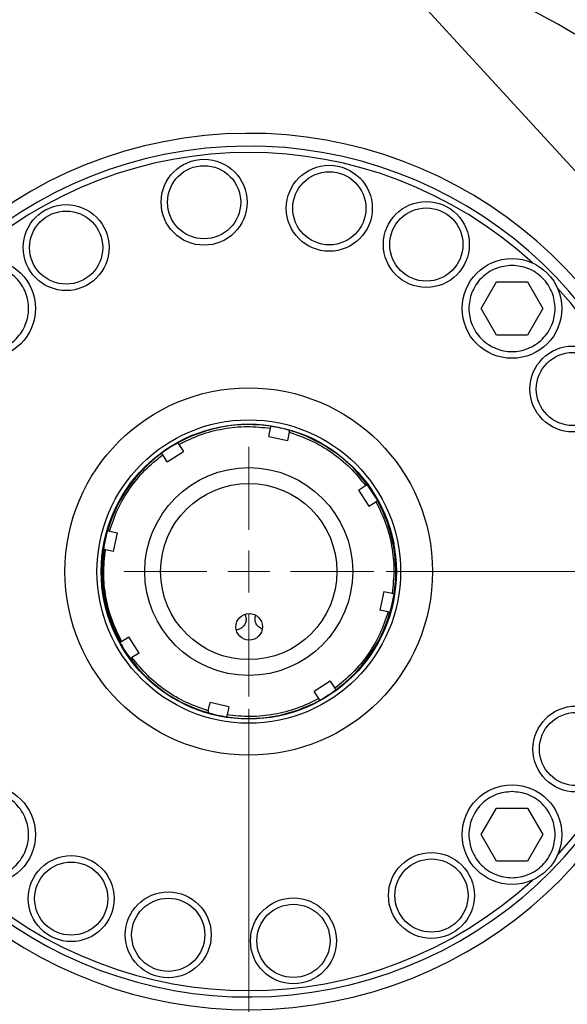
# Model space of a CAD drawing. Header units: inches. Extents: x 0.6 to 16.3, y 0.2 to 11.5.
# Tile 33 of 35: x 12.4 to 14.1, y 6 to 9.1. Entities that reach past the tile are written whole.
import ezdxf

# ---------------------------------------------------------------- set-up
doc = ezdxf.new("R2010")
doc.units = ezdxf.units.IN
doc.header["$MEASUREMENT"] = 0
doc.styles.add('SLDTEXTSTYLE0', font='TXT', dxfattribs={"width": 0.75})
doc.dimstyles.new('SLDDIMSTYLE0', dxfattribs={"dimtxt": 0.137795, "dimasz": 0.14, "dimexe": 0, "dimexo": 0.0625, "dimgap": 0.034449, "dimtad": 0, "dimdec": 1, "dimlfac": 1.5, "dimrnd": 1e-09, "dimzin": 12, "dimdsep": 46, "dimtxsty": 'SLDTEXTSTYLE0', "dimblk1": 'CLOSED', "dimblk2": 'CLOSED', "dimsah": 1, "dimcen": 0.09, "dimadec": 0, "dimazin": 3, "dimtfac": 1, "dimtdec": 1, "dimtofl": 0, "dimtmove": 0, "dimatfit": 3, "dimldrblk": 'CLOSED', "dimfxl": 0, "dimfrac": 2, "dimtolj": 1, "dimtzin": 12, "dimarcsym": 0})
doc.dimstyles.new('SLDDIMSTYLE2', dxfattribs={"dimtxt": 0.137795, "dimasz": 0.14, "dimexe": 0, "dimexo": 0.0625, "dimgap": 0.034449, "dimtad": 0, "dimtih": 1, "dimtoh": 1, "dimdec": 1, "dimlfac": 1.5, "dimrnd": 1e-09, "dimzin": 12, "dimdsep": 46, "dimtxsty": 'SLDTEXTSTYLE0', "dimblk1": 'CLOSED', "dimblk2": 'CLOSED', "dimsah": 1, "dimcen": 0.09, "dimadec": 0, "dimazin": 3, "dimtfac": 1, "dimtdec": 1, "dimtofl": 0, "dimtmove": 0, "dimatfit": 3, "dimldrblk": 'CLOSED', "dimfxl": 0, "dimfrac": 2, "dimtolj": 1, "dimtzin": 12, "dimarcsym": 0})
doc.dimstyles.new('SLDDIMSTYLE3', dxfattribs={"dimtxt": 0.137795, "dimasz": 0.14, "dimexe": 0, "dimexo": 0.0625, "dimgap": 0.034449, "dimtad": 0, "dimdec": 1, "dimlfac": 1.5, "dimrnd": 1e-09, "dimzin": 12, "dimdsep": 46, "dimtxsty": 'SLDTEXTSTYLE0', "dimblk1": 'CLOSED', "dimblk2": 'CLOSED', "dimsah": 1, "dimcen": 0.09, "dimadec": 0, "dimazin": 3, "dimtfac": 1, "dimtdec": 1, "dimtmove": 0, "dimatfit": 0, "dimldrblk": 'CLOSED', "dimfxl": 0, "dimfrac": 2, "dimtolj": 1, "dimtzin": 12, "dimarcsym": 0})

# ---------------------------------------------------------------- blocks, each defined once
blk = doc.blocks.new('_Closed')
at = {"color": 0, "linetype": 'ByBlock', "lineweight": -2}
for p, q in [((-1, 0.166667), (0, 0)), ((-1, 0.166667), (-1, -0.166667)), ((0, 0), (-1, -0.166667)), ((0, 0), (-1, 0))]:
    blk.add_line(p, q, dxfattribs=at)
blk = doc.blocks.new('_D_5')
at = {"color": 7, "linetype": 'Continuous', "lineweight": 0}
for p, q in [((15.1715, 6.8859), (15.1715, 3.1361)), ((12.2849, 4.7166), (12.2849, 3.1361)), ((14.0366, 3.374), (13.9946, 3.374)), ((13.9946, 3.374), (13.9946, 3.1552)), ((14.342, 3.374), (14.384, 3.374)), ((14.384, 3.374), (14.384, 3.1552)), ((12.2849, 3.1755), (13.8738, 3.1755)), ((13.9946, 3.1552), (14.0366, 3.1552)), ((14.384, 3.1552), (14.342, 3.1552)), ((15.1715, 3.1755), (14.5048, 3.1755))]:
    blk.add_line(p, q, dxfattribs=at)
at = {"color": 7, "linetype": 'Continuous', "lineweight": 18, "xscale": 0.14, "yscale": 0.14, "rotation": 180.0000000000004}
blk.add_blockref('_Closed', (12.2849, 3.1755), dxfattribs=at)
at = {"color": 7, "linetype": 'Continuous', "lineweight": 18, "xscale": 0.14, "yscale": 0.14}
blk.add_blockref('_Closed', (15.1715, 3.1755), dxfattribs=at)
at = {"color": 7, "linetype": 'Continuous', "lineweight": 18, "char_height": 0.1378, "attachment_point": 1, "style": 'SLDTEXTSTYLE0'}
for s, insert in [('110', (14.0366, 3.3328)), ('4.3', (14.0621, 3.1267))]:
    blk.add_mtext(s, dxfattribs=dict(at, insert=insert))
blk = doc.blocks.new('_D_6')
at = {"color": 7, "linetype": 'Continuous', "lineweight": 0}
for p, q in [((13.676, 9.3865), (15.7995, 9.3865)), ((15.7602, 9.3865), (15.7602, 8.9773)), ((15.6074, 8.9493), (15.5654, 8.9493)), ((15.5654, 8.9493), (15.5654, 8.7305)), ((15.9129, 8.9493), (15.9549, 8.9493)), ((15.9549, 8.9493), (15.9549, 8.7305)), ((15.5654, 8.7305), (15.6074, 8.7305)), ((15.9549, 8.7305), (15.9129, 8.7305)), ((15.7602, 4.5168), (15.7602, 8.5243)), ((14.3637, 4.5168), (15.7995, 4.5168))]:
    blk.add_line(p, q, dxfattribs=at)
at = {"color": 7, "linetype": 'Continuous', "lineweight": 18, "xscale": 0.14, "yscale": 0.14}
for p, rotation in [((15.7602, 9.3865), 90.0000000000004), ((15.7602, 4.5168), 270.0000000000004)]:
    blk.add_blockref('_Closed', p, dxfattribs=dict(at, rotation=rotation))
at = {"color": 7, "linetype": 'Continuous', "lineweight": 18, "char_height": 0.1378, "attachment_point": 1, "style": 'SLDTEXTSTYLE0'}
for s, insert in [('186', (15.6074, 8.9081)), ('7.3', (15.6329, 8.702))]:
    blk.add_mtext(s, dxfattribs=dict(at, insert=insert))
blk = doc.blocks.new('_D_7')
at = {"color": 7, "linetype": 'Continuous', "lineweight": 0}
for p, q in [((13.1182, 6.9023), (13.1182, 4.081)), ((12.2849, 4.7166), (12.2849, 4.081)), ((12.5741, 4.3188), (12.5322, 4.3188)), ((12.5322, 4.3188), (12.5322, 4.1001)), ((12.7778, 4.3188), (12.8198, 4.3188)), ((12.8198, 4.3188), (12.8198, 4.1001)), ((12.2849, 4.1204), (12.0349, 4.1204)), ((13.1182, 4.1204), (13.3682, 4.1204)), ((12.5322, 4.1001), (12.5741, 4.1001)), ((12.8198, 4.1001), (12.7778, 4.1001))]:
    blk.add_line(p, q, dxfattribs=at)
at = {"color": 7, "linetype": 'Continuous', "lineweight": 18, "xscale": 0.14, "yscale": 0.14}
blk.add_blockref('_Closed', (12.2849, 4.1204, -0.3129), dxfattribs=at)
at = {"color": 7, "linetype": 'Continuous', "lineweight": 18, "xscale": 0.14, "yscale": 0.14, "rotation": 180.0000000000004}
blk.add_blockref('_Closed', (13.1182, 4.1204, -0.3129), dxfattribs=at)
at = {"color": 7, "linetype": 'Continuous', "lineweight": 18, "char_height": 0.1378, "attachment_point": 1, "style": 'SLDTEXTSTYLE0'}
for s, insert in [('32', (12.5741, 4.2777)), ('1.3', (12.5487, 4.0716))]:
    blk.add_mtext(s, dxfattribs=dict(at, insert=insert))
blk = doc.blocks.new('_D_10')
at = {"color": 7, "linetype": 'Continuous', "lineweight": 0}
for p, q in [((13.5491, 7.3332), (15.5074, 7.3332)), ((15.4681, 7.3332), (15.4681, 6.0084)), ((15.3153, 5.9804), (15.2734, 5.9804)), ((15.2734, 5.9804), (15.2734, 5.7617)), ((15.6208, 5.9804), (15.6628, 5.9804)), ((15.6628, 5.9804), (15.6628, 5.7617)), ((15.2734, 5.7617), (15.3153, 5.7617)), ((15.6628, 5.7617), (15.6208, 5.7617)), ((15.4681, 4.5168), (15.4681, 5.5555)), ((14.3637, 4.5168), (15.5074, 4.5168))]:
    blk.add_line(p, q, dxfattribs=at)
at = {"color": 7, "linetype": 'Continuous', "lineweight": 18, "xscale": 0.14, "yscale": 0.14}
for p, rotation in [((15.4681, 7.3332, -0.3129), 90.0000000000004), ((15.4681, 4.5168, -0.3129), 270.0000000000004)]:
    blk.add_blockref('_Closed', p, dxfattribs=dict(at, rotation=rotation))
at = {"color": 7, "linetype": 'Continuous', "lineweight": 18, "char_height": 0.1378, "attachment_point": 1, "style": 'SLDTEXTSTYLE0'}
for s, insert in [('107', (15.3153, 5.9393)), ('4.2', (15.3408, 5.7331))]:
    blk.add_mtext(s, dxfattribs=dict(at, insert=insert))
blk = doc.blocks.new('SW_CENTERMARKSYMBOL_0')
at = {"color": 0, "linetype": 'Continuous', "lineweight": 18}
for p, q in [((0, 0.1312), (0, 0.3915)), ((0, 0), (0, 0.0656)), ((-0.1312, 0), (-0.3915, 0)), ((0, 0), (-0.0656, 0)), ((0, 0), (0, -0.0656)), ((0, 0), (0.0656, 0)), ((0.1312, 0), (0.3915, 0)), ((0, -0.1312), (0, -0.3915))]:
    blk.add_line(p, q, dxfattribs=at)

msp = doc.modelspace()

# ---------------------------------------------------------------- linework, layer by layer
at = {"color": 7, "linetype": 'Continuous', "lineweight": 25}
for p, q in [((14.2997, 8.4159), (13.2892, 9.5186)), ((13.8469, 8.1581), (13.8951, 8.2415)), ((13.8951, 8.2415), (13.9913, 8.2415)), ((13.9913, 8.2415), (14.0394, 8.1581)), ((13.8951, 8.0748), (13.8469, 8.1581)), ((14.0394, 8.1581), (13.9913, 8.0748)), ((13.9913, 8.0748), (13.8951, 8.0748)), ((13.1807, 7.757), (13.1864, 7.7827)), ((13.1807, 7.757), (13.2393, 7.7441)), ((13.245, 7.7698), (13.2393, 7.7441)), ((12.8991, 7.7316), (12.9133, 7.7094)), ((12.8628, 7.6771), (12.8486, 7.6993)), ((12.8628, 7.6771), (12.9133, 7.7094)), ((13.4621, 7.5886), (13.4843, 7.6028)), ((13.4621, 7.5886), (13.4944, 7.5381)), ((13.4944, 7.5381), (13.5166, 7.5523)), ((12.6816, 7.46), (12.7073, 7.4543)), ((12.6944, 7.3957), (12.7073, 7.4543)), ((12.6944, 7.3957), (12.6687, 7.4014)), ((13.542, 7.2706), (13.5291, 7.212)), ((13.542, 7.2706), (13.5677, 7.265)), ((13.5548, 7.2064), (13.5291, 7.212)), ((12.7198, 7.1141), (12.742, 7.1283)), ((12.7743, 7.0777), (12.742, 7.1283)), ((12.7743, 7.0777), (12.7521, 7.0635)), ((13.3737, 6.9893), (13.3231, 6.957)), ((13.3737, 6.9893), (13.3878, 6.9671)), ((13.3373, 6.9348), (13.3231, 6.957)), ((12.9914, 6.8965), (12.9971, 6.9223)), ((13.0557, 6.9094), (12.9971, 6.9223)), ((13.0557, 6.9094), (13.05, 6.8836)), ((13.8469, 6.5082), (13.8951, 6.5915)), ((13.8951, 6.5915), (13.9913, 6.5915)), ((13.9913, 6.5915), (14.0394, 6.5082)), ((13.8951, 6.4249), (13.8469, 6.5082)), ((14.0394, 6.5082), (13.9913, 6.4249)), ((13.9913, 6.4249), (13.8951, 6.4249))]:
    msp.add_line(p, q, dxfattribs=at)
at = {"color": 7, "linetype": 'Continuous', "lineweight": 25, "flags": 128}
msp.add_lwpolyline([(12.6654, 7.4021), (12.6636, 7.389), (12.6602, 7.3292)], dxfattribs=at)
at = {"color": 7, "linetype": 'Continuous', "lineweight": 25}
for centre, radius in [((12.9782, 8.4912), 0.1347), ((12.9782, 8.4912), 0.1147), ((13.3706, 8.4723), 0.1347), ((13.3706, 8.4723), 0.1147), ((13.6747, 8.3587), 0.1347), ((12.5458, 8.349), 0.1347), ((12.5458, 8.349), 0.1147), ((13.6747, 8.3587), 0.1147), ((12.2933, 8.1581), 0.1563), ((13.9432, 8.1581), 0.1563), ((14.1341, 7.9056), 0.1347), ((14.1341, 7.9056), 0.1147), ((13.1182, 7.3332), 0.576), ((13.1182, 7.3332), 0.4758), ((13.1182, 7.3332), 0.4625), ((13.1182, 7.3332), 0.3259), ((13.1182, 7.3332), 0.2763), ((13.1197, 7.1598), 0.0417), ((14.1437, 6.7766), 0.1347), ((14.1437, 6.7766), 0.1147), ((12.2933, 6.5082), 0.1563), ((13.9432, 6.5082), 0.1563), ((12.5617, 6.3076), 0.1347), ((12.5617, 6.3076), 0.1147), ((13.6907, 6.3173), 0.1347), ((13.6907, 6.3173), 0.1147), ((12.8658, 6.194), 0.1347), ((12.8658, 6.194), 0.1147), ((13.2582, 6.1751), 0.1347), ((13.2582, 6.1751), 0.1147)]:
    msp.add_circle(centre, radius, dxfattribs=at)
for radius, start, end in [(2.0533, 55.6839, 81.1986), (1.374, 14.7429, 182.2571), (1.334, 14.7796, 182.2204), (0.4607, 81.324, 118.8562), (0.4607, 73.8562, 81.324), (0.4607, 36.324, 73.8562), (0.4607, 118.8562, 126.324), (0.4607, 126.324, 163.8562), (0.4607, 28.8562, 36.324), (0.4607, 351.324, 28.8562), (0.4607, 163.8562, 171.324), (1.374, 194.7429, 2.2571), (1.334, 194.7796, 2.2204), (0.4607, 171.324, 208.8562), (0.458, 180.5, 208.8163), (0.4607, 343.8562, 351.324), (0.4607, 306.324, 343.8562), (0.4607, 208.8562, 216.324), (0.4607, 216.324, 253.8562), (0.4607, 298.8562, 306.324), (0.4607, 261.324, 298.8562), (0.4607, 253.8562, 261.324)]:
    msp.add_arc((13.1182, 7.3332), radius, start, end, dxfattribs=at)
at = {"color": 8, "linetype": 'Continuous', "lineweight": 25}
for radius, start, end in [(1.9709, 298.8996, 78.1004), (1.314, 47.4194, 132.5806), (1.314, 317.4194, 42.5806), (1.9709, 180, 258.1004), (1.314, 227.4194, 312.5806)]:
    msp.add_arc((13.1182, 7.3332), radius, start, end, dxfattribs=at)
at = {"color": 7, "linetype": 'Continuous', "lineweight": 25}
for points, knots in [([(12.2933, 8.2931), (12.3102, 8.2913), (12.3364, 8.2885), (12.3678, 8.2717), (12.3894, 8.2543), (12.4069, 8.2327), (12.4232, 8.2012), (12.4315, 8.1581), (12.4232, 8.115), (12.4069, 8.0836), (12.3894, 8.062), (12.3678, 8.0445), (12.3364, 8.0281), (12.2933, 8.0199), (12.2501, 8.0281), (12.2187, 8.0445), (12.1971, 8.062), (12.1796, 8.0836), (12.1633, 8.115), (12.155, 8.1581), (12.1633, 8.2012), (12.1796, 8.2327), (12.1971, 8.2543), (12.2187, 8.2717), (12.2501, 8.2885), (12.2763, 8.2913), (12.2933, 8.2931)], [0, 0, 0, 0, 0.059864, 0.09209, 0.125, 0.15791, 0.190136, 0.25, 0.309864, 0.34209, 0.375, 0.40791, 0.440136, 0.5, 0.559864, 0.59209, 0.625, 0.65791, 0.690136, 0.75, 0.809864, 0.84209, 0.875, 0.90791, 0.940136, 1, 1, 1, 1]), ([(13.9432, 8.2931), (13.9601, 8.2913), (13.9863, 8.2885), (14.0177, 8.2717), (14.0393, 8.2543), (14.0568, 8.2327), (14.0731, 8.2012), (14.0814, 8.1581), (14.0731, 8.115), (14.0568, 8.0836), (14.0393, 8.062), (14.0177, 8.0445), (13.9863, 8.0281), (13.9432, 8.0199), (13.9001, 8.0281), (13.8686, 8.0445), (13.847, 8.062), (13.8295, 8.0836), (13.8132, 8.115), (13.8049, 8.1581), (13.8132, 8.2012), (13.8295, 8.2327), (13.847, 8.2543), (13.8686, 8.2717), (13.9001, 8.2885), (13.9262, 8.2913), (13.9432, 8.2931)], [0, 0, 0, 0, 0.059864, 0.09209, 0.125, 0.15791, 0.190136, 0.25, 0.309864, 0.34209, 0.375, 0.40791, 0.440136, 0.5, 0.559864, 0.59209, 0.625, 0.65791, 0.690136, 0.75, 0.809864, 0.84209, 0.875, 0.90791, 0.940136, 1, 1, 1, 1]), ([(12.8991, 7.7316), (12.9212, 7.7424), (12.9657, 7.7643), (13.0382, 7.7826), (13.1126, 7.7904), (13.1619, 7.7852), (13.1864, 7.7827)], [0, 0, 0, 0, 0.248325, 0.5, 0.751675, 1, 1, 1, 1]), ([(13.1864, 7.7827), (13.1866, 7.7834), (13.1868, 7.7847), (13.1872, 7.7864), (13.1875, 7.7878), (13.1877, 7.7885), (13.1877, 7.7885), (13.1877, 7.7886)], [0, 0, 0, 0, 0.215275, 0.430557, 0.645622, 0.860245, 1, 1, 1, 1]), ([(13.245, 7.7698), (13.2451, 7.7705), (13.2454, 7.7718), (13.2458, 7.7735), (13.2461, 7.7749), (13.2463, 7.7756), (13.2463, 7.7756), (13.2463, 7.7757)], [0, 0, 0, 0, 0.215275, 0.430557, 0.645622, 0.860245, 1, 1, 1, 1]), ([(13.245, 7.7698), (13.2683, 7.7618), (13.3152, 7.7458), (13.3794, 7.7075), (13.4376, 7.6604), (13.4688, 7.6219), (13.4843, 7.6028)], [0, 0, 0, 0, 0.248325, 0.5, 0.751675, 1, 1, 1, 1]), ([(12.8991, 7.7316), (12.8988, 7.7321), (12.898, 7.7333), (12.8971, 7.7348), (12.8963, 7.7359), (12.8959, 7.7366), (12.8959, 7.7366), (12.8959, 7.7366)], [0, 0, 0, 0, 0.2152748, 0.4305572, 0.6456219, 0.860245, 1, 1, 1, 1]), ([(12.6816, 7.46), (12.6895, 7.4833), (12.7056, 7.5302), (12.7439, 7.5944), (12.7909, 7.6525), (12.8294, 7.6837), (12.8486, 7.6993)], [0, 0, 0, 0, 0.248325, 0.5, 0.751675, 1, 1, 1, 1]), ([(12.8486, 7.6993), (12.8482, 7.6998), (12.8475, 7.701), (12.8465, 7.7025), (12.8458, 7.7036), (12.8454, 7.7042), (12.8453, 7.7043), (12.8453, 7.7043)], [0, 0, 0, 0, 0.215275, 0.430557, 0.645622, 0.860245, 1, 1, 1, 1]), ([(13.4843, 7.6028), (13.4849, 7.6032), (13.486, 7.6039), (13.4875, 7.6049), (13.4887, 7.6056), (13.4893, 7.606), (13.4893, 7.606), (13.4894, 7.606)], [0, 0, 0, 0, 0.215275, 0.430557, 0.645622, 0.860245, 1, 1, 1, 1]), ([(13.5217, 7.5555), (13.5216, 7.5555), (13.5215, 7.5554), (13.5206, 7.5548), (13.5194, 7.554), (13.5179, 7.5531), (13.517, 7.5525), (13.5166, 7.5523)], [0, 0, 0, 0, 0.21412, 0.428233, 0.64255, 0.8573, 1, 1, 1, 1]), ([(13.5166, 7.5523), (13.5275, 7.5302), (13.5493, 7.4856), (13.5676, 7.4131), (13.5754, 7.3388), (13.5703, 7.2895), (13.5677, 7.265)], [0, 0, 0, 0, 0.2483252, 0.5, 0.7516748, 1, 1, 1, 1]), ([(12.6816, 7.46), (12.6809, 7.4601), (12.6796, 7.4604), (12.6778, 7.4608), (12.6765, 7.4611), (12.6758, 7.4612), (12.6757, 7.4613), (12.6757, 7.4613)], [0, 0, 0, 0, 0.215275, 0.430557, 0.645622, 0.860245, 1, 1, 1, 1]), ([(12.6687, 7.4014), (12.668, 7.4015), (12.6667, 7.4018), (12.6649, 7.4022), (12.6636, 7.4025), (12.6629, 7.4026), (12.6628, 7.4027), (12.6628, 7.4027)], [0, 0, 0, 0, 0.215275, 0.430557, 0.645622, 0.860245, 1, 1, 1, 1]), ([(12.7198, 7.1141), (12.709, 7.1362), (12.6871, 7.1807), (12.6688, 7.2532), (12.661, 7.3276), (12.6661, 7.3769), (12.6687, 7.4014)], [0, 0, 0, 0, 0.248325, 0.5, 0.751675, 1, 1, 1, 1]), ([(13.5677, 7.265), (13.5684, 7.2648), (13.5697, 7.2645), (13.5715, 7.2641), (13.5728, 7.2639), (13.5735, 7.2637), (13.5736, 7.2637), (13.5736, 7.2637)], [0, 0, 0, 0, 0.215275, 0.430557, 0.645622, 0.860245, 1, 1, 1, 1]), ([(13.1054, 7.1984), (13.1056, 7.1981), (13.1082, 7.195), (13.1093, 7.1893), (13.11, 7.1809), (13.1086, 7.1725), (13.1035, 7.163), (13.0954, 7.1557), (13.0871, 7.1513), (13.0817, 7.1507), (13.0799, 7.1505)], [0, 0, 0, 0, 0.017536, 0.188073, 0.248858, 0.41208, 0.575208, 0.741051, 0.916751, 1, 1, 1, 1]), ([(13.1605, 7.1529), (13.1564, 7.1548), (13.1487, 7.1583), (13.141, 7.1683), (13.1381, 7.1771), (13.1376, 7.1855), (13.1379, 7.1912), (13.1399, 7.1947), (13.1402, 7.1952)], [0, 0, 0, 0, 0.252435, 0.485476, 0.694268, 0.768688, 0.968525, 1, 1, 1, 1]), ([(13.5548, 7.2064), (13.5469, 7.1831), (13.5309, 7.1362), (13.4925, 7.072), (13.4455, 7.0138), (13.407, 6.9826), (13.3878, 6.9671)], [0, 0, 0, 0, 0.2483252, 0.5, 0.7516748, 1, 1, 1, 1]), ([(13.5548, 7.2064), (13.5555, 7.2062), (13.5568, 7.2059), (13.5586, 7.2055), (13.5599, 7.2053), (13.5606, 7.2051), (13.5607, 7.2051), (13.5607, 7.2051)], [0, 0, 0, 0, 0.2152748, 0.4305572, 0.6456219, 0.860245, 1, 1, 1, 1]), ([(12.7198, 7.1141), (12.7192, 7.1137), (12.7181, 7.113), (12.7166, 7.112), (12.7154, 7.1113), (12.7148, 7.1109), (12.7148, 7.1109), (12.7147, 7.1108)], [0, 0, 0, 0, 0.2152748, 0.4305572, 0.6456219, 0.860245, 1, 1, 1, 1]), ([(12.7521, 7.0635), (12.7516, 7.0632), (12.7504, 7.0624), (12.7489, 7.0615), (12.7477, 7.0607), (12.7471, 7.0603), (12.7471, 7.0603), (12.7471, 7.0603)], [0, 0, 0, 0, 0.2152748, 0.4305572, 0.6456219, 0.860245, 1, 1, 1, 1]), ([(12.9914, 6.8965), (12.9681, 6.9045), (12.9212, 6.9205), (12.857, 6.9589), (12.7989, 7.0059), (12.7676, 7.0444), (12.7521, 7.0635)], [0, 0, 0, 0, 0.248325, 0.5, 0.751675, 1, 1, 1, 1]), ([(13.3878, 6.9671), (13.3882, 6.9665), (13.3889, 6.9654), (13.3899, 6.9639), (13.3906, 6.9627), (13.391, 6.9621), (13.3911, 6.962), (13.3911, 6.962)], [0, 0, 0, 0, 0.215275, 0.430557, 0.645622, 0.860245, 1, 1, 1, 1]), ([(13.3373, 6.9348), (13.3152, 6.9239), (13.2707, 6.9021), (13.1982, 6.8838), (13.1238, 6.8759), (13.0745, 6.8811), (13.05, 6.8836)], [0, 0, 0, 0, 0.248325, 0.5, 0.751675, 1, 1, 1, 1]), ([(13.3373, 6.9348), (13.3377, 6.9342), (13.3384, 6.9331), (13.3394, 6.9315), (13.3401, 6.9304), (13.3405, 6.9298), (13.3405, 6.9297), (13.3405, 6.9297)], [0, 0, 0, 0, 0.215275, 0.430557, 0.645622, 0.860245, 1, 1, 1, 1]), ([(12.9914, 6.8965), (12.9913, 6.8959), (12.991, 6.8946), (12.9906, 6.8928), (12.9903, 6.8915), (12.9901, 6.8908), (12.9901, 6.8907), (12.9901, 6.8907)], [0, 0, 0, 0, 0.215275, 0.430557, 0.645622, 0.860245, 1, 1, 1, 1]), ([(13.05, 6.8836), (13.0499, 6.883), (13.0496, 6.8817), (13.0492, 6.8799), (13.0489, 6.8786), (13.0487, 6.8779), (13.0487, 6.8778), (13.0487, 6.8778)], [0, 0, 0, 0, 0.215275, 0.430557, 0.645622, 0.860245, 1, 1, 1, 1]), ([(12.2933, 6.6432), (12.3102, 6.6414), (12.3364, 6.6386), (12.3678, 6.6218), (12.3894, 6.6044), (12.4069, 6.5827), (12.4232, 6.5513), (12.4315, 6.5082), (12.4232, 6.4651), (12.4069, 6.4337), (12.3894, 6.4121), (12.3678, 6.3945), (12.3364, 6.3782), (12.2933, 6.37), (12.2501, 6.3782), (12.2187, 6.3945), (12.1971, 6.4121), (12.1796, 6.4337), (12.1633, 6.4651), (12.155, 6.5082), (12.1633, 6.5513), (12.1796, 6.5827), (12.1971, 6.6044), (12.2187, 6.6218), (12.2501, 6.6386), (12.2763, 6.6414), (12.2933, 6.6432)], [0, 0, 0, 0, 0.059864, 0.09209, 0.125, 0.15791, 0.190136, 0.25, 0.309864, 0.34209, 0.375, 0.40791, 0.440136, 0.5, 0.559864, 0.59209, 0.625, 0.65791, 0.690136, 0.75, 0.809864, 0.84209, 0.875, 0.90791, 0.940136, 1, 1, 1, 1]), ([(13.9432, 6.6432), (13.9601, 6.6414), (13.9863, 6.6386), (14.0177, 6.6218), (14.0393, 6.6044), (14.0568, 6.5827), (14.0731, 6.5513), (14.0814, 6.5082), (14.0731, 6.4651), (14.0568, 6.4337), (14.0393, 6.4121), (14.0177, 6.3945), (13.9863, 6.3782), (13.9432, 6.37), (13.9001, 6.3782), (13.8686, 6.3945), (13.847, 6.4121), (13.8295, 6.4337), (13.8132, 6.4651), (13.8049, 6.5082), (13.8132, 6.5513), (13.8295, 6.5827), (13.847, 6.6044), (13.8686, 6.6218), (13.9001, 6.6386), (13.9262, 6.6414), (13.9432, 6.6432)], [0, 0, 0, 0, 0.059864, 0.09209, 0.125, 0.15791, 0.190136, 0.25, 0.309864, 0.34209, 0.375, 0.40791, 0.440136, 0.5, 0.559864, 0.59209, 0.625, 0.65791, 0.690136, 0.75, 0.809864, 0.84209, 0.875, 0.90791, 0.940136, 1, 1, 1, 1])]:
    msp.add_open_spline(points, degree=3, knots=knots, dxfattribs=at)

# ---------------------------------------------------------------- block references
at = {"color": 7, "linetype": 'Continuous', "lineweight": 0}
msp.add_blockref('SW_CENTERMARKSYMBOL_0', (13.1182, 7.3332), dxfattribs=at)

# ---------------------------------------------------------------- dimensions: what is measured, and where the dimension line sits
at = {"color": 7, "linetype": 'Continuous', "lineweight": 18}
for base, p1, p2, angle, dimstyle, picture, middle in [((15.7602, 4.5168), (13.6366, 9.3865), (14.3243, 4.5168), 90, 'SLDDIMSTYLE2', '_D_6', (15.7602, 8.7508)), ((15.4681, 4.5168), (13.5097, 7.3332), (14.3243, 4.5168), 90, 'SLDDIMSTYLE2', '_D_10', (15.4681, 5.782)), ((15.1715, 3.1755), (12.2849, 4.756), (15.1715, 6.9252), 0, 'SLDDIMSTYLE0', '_D_5', (14.1893, 3.1755))]:
    dim = msp.add_linear_dim(base=base, p1=p1, p2=p2, angle=angle, dimstyle=dimstyle, dxfattribs=at)
    dim.commit()
    dim.dimension.update_dxf_attribs({"geometry": picture, "text_midpoint": middle, "dimtype": 160})
dim = msp.add_linear_dim(base=(13.1182, 4.1204), p1=(12.2849, 4.756), p2=(13.1182, 6.9417), dimstyle='SLDDIMSTYLE3', dxfattribs=at)
dim.commit()
dim.dimension.update_dxf_attribs({"geometry": '_D_7', "text_midpoint": (12.676, 4.1204), "dimtype": 160})

doc.saveas('drawing.dxf')
